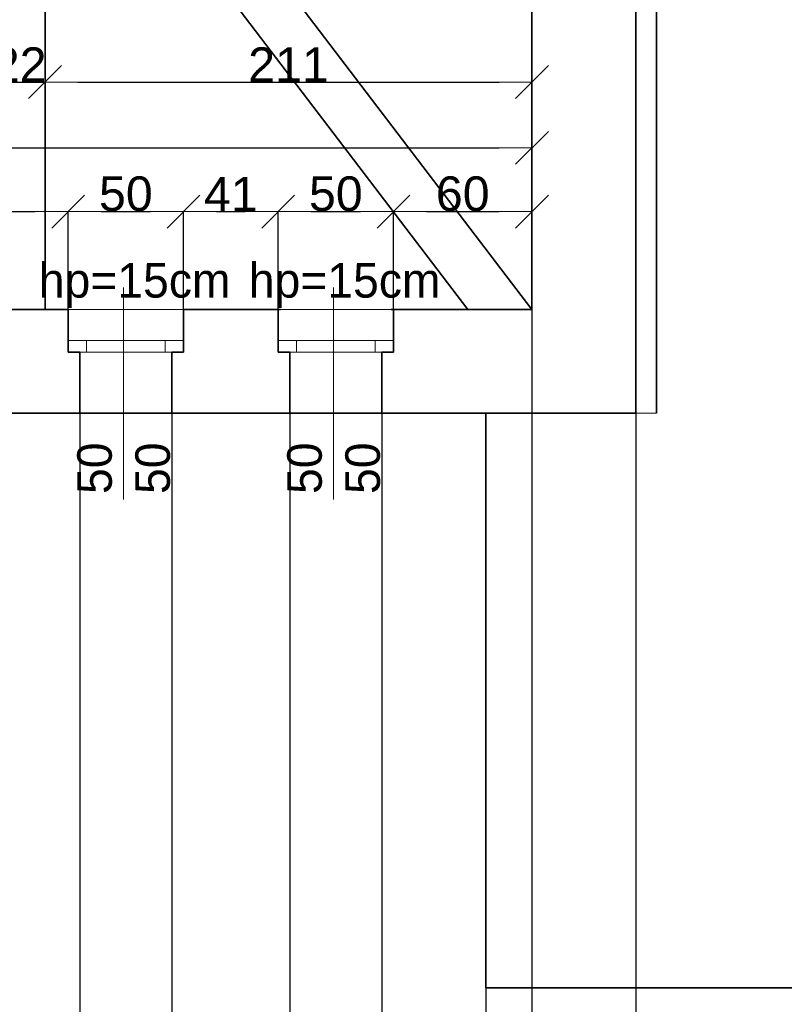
# Model space of a CAD drawing. Header units: metres. Extents: x 7506757 to 756746378, y 5735207 to 582114514.
# Tile 213 of 256: x 7547503 to 7550817, y 5924286 to 5928552. Entities that reach past the tile are written whole.
import ezdxf

# ---------------------------------------------------------------- set-up
doc = ezdxf.new("R2010")
doc.units = ezdxf.units.M
doc.header["$MEASUREMENT"] = 0
doc.header["$PDMODE"] = 2
doc.layers.get('0').update_dxf_attribs({"color": 250, "linetype": 'CONTINUOUS', "lineweight": 100, "plot": 0})
doc.layers.get('Defpoints').update_dxf_attribs({"linetype": 'CONTINUOUS'})
for name, color, linetype, lineweight in [('M_OCIANA1', 7, 'CONTINUOUS', 13), ('M_OCIANA6', 5, 'CONTINUOUS', 35), ('M_OPISY141', 7, 'CONTINUOUS', 0), ('m_umeblowanie1', 7, 'CONTINUOUS', 13), ('opis1', 7, 'CONTINUOUS', 13)]:
    doc.layers.add(name, color=color, linetype=linetype, lineweight=lineweight)
doc.layers.add('PWYMIAR', color=7, linetype='CONTINUOUS')
doc.styles.add('GENERATED_STYLE_1', font='arial.ttf')
doc.styles.add('GENERATED_STYLE_2', font='txt')
doc.dimstyles.new('GENERATED_STYLE__2', dxfattribs={"dimtxt": 150, "dimasz": 142.5, "dimexe": 0.18, "dimexo": 0, "dimgap": 0.09, "dimtad": 1, "dimtih": 1, "dimtoh": 1, "dimdec": 0, "dimlfac": 0.1, "dimzin": 0, "dimdsep": 46, "dimtxsty": 'GENERATED_STYLE_1', "dimblk": 'ARROWHEAD_6', "dimblk1": 'ARROWHEAD_6', "dimblk2": 'ARROWHEAD_6', "dimcen": 0.09, "dimclrd": 251, "dimclre": 251, "dimclrt": 7, "dimazin": 0, "dimtfac": 1, "dimtdec": 4, "dimtmove": 0, "dimatfit": 3, "dimfxl": 0, "dimtolj": 1, "dimtzin": 0, "dimarcsym": 0})
doc.dimstyles.new('GENERATED_STYLE__4', dxfattribs={"dimtxt": 150, "dimasz": 142.5, "dimexe": 0.18, "dimexo": 0, "dimgap": 0.09, "dimtad": 1, "dimtih": 1, "dimtoh": 1, "dimdec": 0, "dimlfac": 0.1, "dimzin": 0, "dimdsep": 46, "dimtxsty": 'GENERATED_STYLE_1', "dimblk": 'ARROWHEAD_6', "dimblk1": 'ARROWHEAD_6', "dimblk2": 'ARROWHEAD_6', "dimcen": 0.09, "dimclrd": 251, "dimclre": 251, "dimclrt": 7, "dimazin": 0, "dimtfac": 1, "dimtdec": 4, "dimtmove": 2, "dimatfit": 3, "dimfxl": 0, "dimtolj": 1, "dimtzin": 0, "dimarcsym": 0})

# ---------------------------------------------------------------- blocks, each defined once
blk = doc.blocks.new('ARROWHEAD_6')
at = {"color": 0, "linetype": 'Continuous', "lineweight": 0}
for p, q in [((-0.5, -0.5), (0.5, 0.5)), ((0, 0), (-1, 0))]:
    blk.add_line(p, q, dxfattribs=at)
blk = doc.blocks.new('*D4194')
at = {"layer": 'Defpoints', "color": 0, "linetype": 'Continuous', "transparency": 16777216}
for p in [(7549723.4, 5934286.8), (7544393.4, 5933436.8), (7549723.4, 5927996.4)]:
    blk.add_point(p, dxfattribs=at)
at = {"layer": 'PWYMIAR', "color": 251, "linetype": 'Continuous', "lineweight": -2, "transparency": 16777216}
for p, q in [((7549723.4, 5934286.8), (7549723.4, 5927996.2)), ((7544393.4, 5933436.8), (7544393.4, 5927996.2)), ((7544535.9, 5927996.4), (7549580.9, 5927996.4))]:
    blk.add_line(p, q, dxfattribs=at)
at = {"layer": 'PWYMIAR', "color": 251, "linetype": 'Continuous', "lineweight": -2, "transparency": 16777216, "xscale": 142.5, "yscale": 142.5, "zscale": 142.5, "rotation": 180}
blk.add_blockref('ARROWHEAD_6', (7544393.4, 5927996.4), dxfattribs=at)
at = {"layer": 'PWYMIAR', "color": 251, "linetype": 'Continuous', "lineweight": -2, "transparency": 16777216, "xscale": 142.5, "yscale": 142.5, "zscale": 142.5}
blk.add_blockref('ARROWHEAD_6', (7549723.4, 5927996.4), dxfattribs=at)
at = {"layer": 'PWYMIAR', "color": 7, "linetype": 'Continuous', "lineweight": 13, "transparency": 16777216, "insert": (7547058.4, 5928073.1), "char_height": 150, "attachment_point": 5, "style": 'GENERATED_STYLE_1'}
blk.add_mtext('\\A1;533', dxfattribs=at)
blk = doc.blocks.new('*D4213')
at = {"layer": 'Defpoints', "color": 0, "linetype": 'Continuous', "transparency": 16777216}
for p in [(7547713.4, 5927720.1), (7546333.4, 5927296.8), (7547713.4, 5927296.8)]:
    blk.add_point(p, dxfattribs=at)
at = {"layer": 'PWYMIAR', "color": 251, "linetype": 'Continuous', "lineweight": -2, "transparency": 16777216}
for p, q in [((7546333.4, 5927296.8), (7546333.4, 5927720.3)), ((7546475.9, 5927720.1), (7547570.9, 5927720.1)), ((7547713.4, 5927296.8), (7547713.4, 5927720.3))]:
    blk.add_line(p, q, dxfattribs=at)
at = {"layer": 'PWYMIAR', "color": 251, "linetype": 'Continuous', "lineweight": -2, "transparency": 16777216, "xscale": 142.5, "yscale": 142.5, "zscale": 142.5, "rotation": 180}
blk.add_blockref('ARROWHEAD_6', (7546333.4, 5927720.1), dxfattribs=at)
at = {"layer": 'PWYMIAR', "color": 251, "linetype": 'Continuous', "lineweight": -2, "transparency": 16777216, "xscale": 142.5, "yscale": 142.5, "zscale": 142.5}
blk.add_blockref('ARROWHEAD_6', (7547713.4, 5927720.1), dxfattribs=at)
at = {"layer": 'PWYMIAR', "color": 7, "linetype": 'Continuous', "lineweight": 13, "transparency": 16777216, "insert": (7547023.4, 5927796.9), "char_height": 150, "attachment_point": 5, "style": 'GENERATED_STYLE_1'}
blk.add_mtext('\\A1;138', dxfattribs=at)
blk = doc.blocks.new('*D4214')
at = {"layer": 'Defpoints', "color": 0, "linetype": 'Continuous', "transparency": 16777216}
for p in [(7548213.4, 5927720.1), (7547713.4, 5927296.8), (7548213.4, 5927296.8)]:
    blk.add_point(p, dxfattribs=at)
at = {"layer": 'PWYMIAR', "color": 251, "linetype": 'Continuous', "lineweight": -2, "transparency": 16777216}
for p, q in [((7547713.4, 5927296.8), (7547713.4, 5927720.3)), ((7547855.9, 5927720.1), (7548070.9, 5927720.1)), ((7548213.4, 5927296.8), (7548213.4, 5927720.3))]:
    blk.add_line(p, q, dxfattribs=at)
at = {"layer": 'PWYMIAR', "color": 251, "linetype": 'Continuous', "lineweight": -2, "transparency": 16777216, "xscale": 142.5, "yscale": 142.5, "zscale": 142.5, "rotation": 180}
blk.add_blockref('ARROWHEAD_6', (7547713.4, 5927720.1), dxfattribs=at)
at = {"layer": 'PWYMIAR', "color": 251, "linetype": 'Continuous', "lineweight": -2, "transparency": 16777216, "xscale": 142.5, "yscale": 142.5, "zscale": 142.5}
blk.add_blockref('ARROWHEAD_6', (7548213.4, 5927720.1), dxfattribs=at)
at = {"layer": 'PWYMIAR', "color": 7, "linetype": 'Continuous', "lineweight": 13, "transparency": 16777216, "insert": (7547963.4, 5927796.8), "char_height": 150, "attachment_point": 5, "style": 'GENERATED_STYLE_1'}
blk.add_mtext('\\A1;50', dxfattribs=at)
blk = doc.blocks.new('*D4215')
at = {"layer": 'Defpoints', "color": 0, "linetype": 'Continuous', "transparency": 16777216}
for p in [(7548623.4, 5927720.1), (7548213.4, 5927296.8), (7548623.4, 5927111.8)]:
    blk.add_point(p, dxfattribs=at)
at = {"layer": 'PWYMIAR', "color": 251, "linetype": 'Continuous', "lineweight": -2, "transparency": 16777216}
for p, q in [((7548213.4, 5927296.8), (7548213.4, 5927720.3)), ((7548355.9, 5927720.1), (7548480.9, 5927720.1)), ((7548623.4, 5927111.8), (7548623.4, 5927720.3))]:
    blk.add_line(p, q, dxfattribs=at)
at = {"layer": 'PWYMIAR', "color": 251, "linetype": 'Continuous', "lineweight": -2, "transparency": 16777216, "xscale": 142.5, "yscale": 142.5, "zscale": 142.5, "rotation": 180}
blk.add_blockref('ARROWHEAD_6', (7548213.4, 5927720.1), dxfattribs=at)
at = {"layer": 'PWYMIAR', "color": 251, "linetype": 'Continuous', "lineweight": -2, "transparency": 16777216, "xscale": 142.5, "yscale": 142.5, "zscale": 142.5}
blk.add_blockref('ARROWHEAD_6', (7548623.4, 5927720.1), dxfattribs=at)
at = {"layer": 'PWYMIAR', "color": 7, "linetype": 'Continuous', "lineweight": 13, "transparency": 16777216, "insert": (7548418.4, 5927795.5), "char_height": 150, "attachment_point": 5, "style": 'GENERATED_STYLE_1'}
blk.add_mtext('\\A1;41', dxfattribs=at)
blk = doc.blocks.new('*D4216')
at = {"layer": 'Defpoints', "color": 0, "linetype": 'Continuous', "transparency": 16777216}
for p in [(7549123.4, 5927720.1), (7548623.4, 5927111.8), (7549123.4, 5927111.8)]:
    blk.add_point(p, dxfattribs=at)
at = {"layer": 'PWYMIAR', "color": 251, "linetype": 'Continuous', "lineweight": -2, "transparency": 16777216}
for p, q in [((7548623.4, 5927111.8), (7548623.4, 5927720.3)), ((7548765.9, 5927720.1), (7548980.9, 5927720.1)), ((7549123.4, 5927111.8), (7549123.4, 5927720.3))]:
    blk.add_line(p, q, dxfattribs=at)
at = {"layer": 'PWYMIAR', "color": 251, "linetype": 'Continuous', "lineweight": -2, "transparency": 16777216, "xscale": 142.5, "yscale": 142.5, "zscale": 142.5, "rotation": 180}
blk.add_blockref('ARROWHEAD_6', (7548623.4, 5927720.1), dxfattribs=at)
at = {"layer": 'PWYMIAR', "color": 251, "linetype": 'Continuous', "lineweight": -2, "transparency": 16777216, "xscale": 142.5, "yscale": 142.5, "zscale": 142.5}
blk.add_blockref('ARROWHEAD_6', (7549123.4, 5927720.1), dxfattribs=at)
at = {"layer": 'PWYMIAR', "color": 7, "linetype": 'Continuous', "lineweight": 13, "transparency": 16777216, "insert": (7548873.4, 5927796.8), "char_height": 150, "attachment_point": 5, "style": 'GENERATED_STYLE_1'}
blk.add_mtext('\\A1;50', dxfattribs=at)
blk = doc.blocks.new('*D4217')
at = {"layer": 'Defpoints', "color": 0, "linetype": 'Continuous', "transparency": 16777216}
for p in [(7549723.4, 5927720.1), (7549723.4, 5927296.8), (7549123.4, 5927111.8)]:
    blk.add_point(p, dxfattribs=at)
at = {"layer": 'PWYMIAR', "color": 251, "linetype": 'Continuous', "lineweight": -2, "transparency": 16777216}
for p, q in [((7549123.4, 5927111.8), (7549123.4, 5927720.3)), ((7549265.9, 5927720.1), (7549580.9, 5927720.1)), ((7549723.4, 5927296.8), (7549723.4, 5927720.3))]:
    blk.add_line(p, q, dxfattribs=at)
at = {"layer": 'PWYMIAR', "color": 251, "linetype": 'Continuous', "lineweight": -2, "transparency": 16777216, "xscale": 142.5, "yscale": 142.5, "zscale": 142.5, "rotation": 180}
blk.add_blockref('ARROWHEAD_6', (7549123.4, 5927720.1), dxfattribs=at)
at = {"layer": 'PWYMIAR', "color": 251, "linetype": 'Continuous', "lineweight": -2, "transparency": 16777216, "xscale": 142.5, "yscale": 142.5, "zscale": 142.5}
blk.add_blockref('ARROWHEAD_6', (7549723.4, 5927720.1), dxfattribs=at)
at = {"layer": 'PWYMIAR', "color": 7, "linetype": 'Continuous', "lineweight": 13, "transparency": 16777216, "insert": (7549423.4, 5927796.8), "char_height": 150, "attachment_point": 5, "style": 'GENERATED_STYLE_1'}
blk.add_mtext('\\A1;60', dxfattribs=at)
blk = doc.blocks.new('*D4237')
at = {"layer": 'Defpoints', "color": 0, "linetype": 'Continuous', "transparency": 16777216}
for p in [(7547613.4, 5928281.5), (7547393.4, 5927292.9), (7547613.4, 5927296.1)]:
    blk.add_point(p, dxfattribs=at)
at = {"layer": 'PWYMIAR', "color": 251, "linetype": 'Continuous', "lineweight": -2, "transparency": 16777216}
for p, q in [((7547250.9, 5928281.5), (7547108.4, 5928281.5)), ((7547393.4, 5927292.9), (7547393.4, 5928281.7)), ((7547393.4, 5928281.5), (7547613.4, 5928281.5)), ((7547613.4, 5927296.1), (7547613.4, 5928281.7)), ((7547755.9, 5928281.5), (7547898.4, 5928281.5))]:
    blk.add_line(p, q, dxfattribs=at)
at = {"layer": 'PWYMIAR', "color": 251, "linetype": 'Continuous', "lineweight": -2, "transparency": 16777216, "xscale": 142.5, "yscale": 142.5, "zscale": 142.5}
blk.add_blockref('ARROWHEAD_6', (7547393.4, 5928281.5), dxfattribs=at)
at = {"layer": 'PWYMIAR', "color": 251, "linetype": 'Continuous', "lineweight": -2, "transparency": 16777216, "xscale": 142.5, "yscale": 142.5, "zscale": 142.5, "rotation": 180}
blk.add_blockref('ARROWHEAD_6', (7547613.4, 5928281.5), dxfattribs=at)
at = {"layer": 'PWYMIAR', "color": 7, "linetype": 'Continuous', "lineweight": 13, "transparency": 16777216, "insert": (7547503.4, 5928356.9), "char_height": 150, "attachment_point": 5, "style": 'GENERATED_STYLE_1'}
blk.add_mtext('\\A1;22', dxfattribs=at)
blk = doc.blocks.new('*D4238')
at = {"layer": 'Defpoints', "color": 0, "linetype": 'Continuous', "transparency": 16777216}
for p in [(7549723.4, 5928281.5), (7547613.4, 5927296.1), (7549723.4, 5927295.7)]:
    blk.add_point(p, dxfattribs=at)
at = {"layer": 'PWYMIAR', "color": 251, "linetype": 'Continuous', "lineweight": -2, "transparency": 16777216}
for p, q in [((7547613.4, 5927296.1), (7547613.4, 5928281.7)), ((7547755.9, 5928281.5), (7549580.9, 5928281.5)), ((7549723.4, 5927295.7), (7549723.4, 5928281.7))]:
    blk.add_line(p, q, dxfattribs=at)
at = {"layer": 'PWYMIAR', "color": 251, "linetype": 'Continuous', "lineweight": -2, "transparency": 16777216, "xscale": 142.5, "yscale": 142.5, "zscale": 142.5, "rotation": 180}
blk.add_blockref('ARROWHEAD_6', (7547613.4, 5928281.5), dxfattribs=at)
at = {"layer": 'PWYMIAR', "color": 251, "linetype": 'Continuous', "lineweight": -2, "transparency": 16777216, "xscale": 142.5, "yscale": 142.5, "zscale": 142.5}
blk.add_blockref('ARROWHEAD_6', (7549723.4, 5928281.5), dxfattribs=at)
at = {"layer": 'PWYMIAR', "color": 7, "linetype": 'Continuous', "lineweight": 13, "transparency": 16777216, "insert": (7548668.4, 5928356.9), "char_height": 150, "attachment_point": 5, "style": 'GENERATED_STYLE_1'}
blk.add_mtext('\\A1;211', dxfattribs=at)
blk = doc.blocks.new('*D4267')
at = {"layer": 'Defpoints', "color": 0, "linetype": 'Continuous', "transparency": 16777216}
for p in [(7546283.4, 5926846.8), (7547763.4, 5926846.8), (7547763.4, 5922285.5)]:
    blk.add_point(p, dxfattribs=at)
at = {"layer": 'PWYMIAR', "color": 251, "linetype": 'Continuous', "lineweight": -2, "transparency": 16777216}
for p, q in [((7546283.4, 5926846.8), (7546283.4, 5922285.3)), ((7547763.4, 5926846.8), (7547763.4, 5922285.3)), ((7546425.9, 5922285.5), (7547620.9, 5922285.5))]:
    blk.add_line(p, q, dxfattribs=at)
at = {"layer": 'PWYMIAR', "color": 251, "linetype": 'Continuous', "lineweight": -2, "transparency": 16777216, "xscale": 142.5, "yscale": 142.5, "zscale": 142.5, "rotation": 180}
blk.add_blockref('ARROWHEAD_6', (7546283.4, 5922285.5), dxfattribs=at)
at = {"layer": 'PWYMIAR', "color": 251, "linetype": 'Continuous', "lineweight": -2, "transparency": 16777216, "xscale": 142.5, "yscale": 142.5, "zscale": 142.5}
blk.add_blockref('ARROWHEAD_6', (7547763.4, 5922285.5), dxfattribs=at)
at = {"layer": 'PWYMIAR', "color": 7, "linetype": 'Continuous', "lineweight": 13, "transparency": 16777216, "insert": (7547023.4, 5922362.1), "char_height": 150, "attachment_point": 5, "style": 'GENERATED_STYLE_1'}
blk.add_mtext('\\A1;148', dxfattribs=at)
blk = doc.blocks.new('*D4268')
at = {"layer": 'Defpoints', "color": 0, "linetype": 'Continuous', "transparency": 16777216}
for p in [(7547763.4, 5926846.8), (7548163.4, 5926846.8), (7548163.4, 5922285.5)]:
    blk.add_point(p, dxfattribs=at)
at = {"layer": 'PWYMIAR', "color": 251, "linetype": 'Continuous', "lineweight": -2, "transparency": 16777216}
for p, q in [((7547763.4, 5926846.8), (7547763.4, 5922285.3)), ((7548163.4, 5926846.8), (7548163.4, 5922285.3)), ((7547905.9, 5922285.5), (7548020.9, 5922285.5))]:
    blk.add_line(p, q, dxfattribs=at)
at = {"layer": 'PWYMIAR', "color": 251, "linetype": 'Continuous', "lineweight": -2, "transparency": 16777216, "xscale": 142.5, "yscale": 142.5, "zscale": 142.5, "rotation": 180}
blk.add_blockref('ARROWHEAD_6', (7547763.4, 5922285.5), dxfattribs=at)
at = {"layer": 'PWYMIAR', "color": 251, "linetype": 'Continuous', "lineweight": -2, "transparency": 16777216, "xscale": 142.5, "yscale": 142.5, "zscale": 142.5}
blk.add_blockref('ARROWHEAD_6', (7548163.4, 5922285.5), dxfattribs=at)
at = {"layer": 'PWYMIAR', "color": 7, "linetype": 'Continuous', "lineweight": 13, "transparency": 16777216, "insert": (7547963.4, 5922362.1), "char_height": 150, "attachment_point": 5, "style": 'GENERATED_STYLE_1'}
blk.add_mtext('\\A1;40', dxfattribs=at)
blk = doc.blocks.new('*D4269')
at = {"layer": 'Defpoints', "color": 0, "linetype": 'Continuous', "transparency": 16777216}
for p in [(7548163.4, 5926846.8), (7548673.4, 5926846.8), (7548673.4, 5922285.5)]:
    blk.add_point(p, dxfattribs=at)
at = {"layer": 'PWYMIAR', "color": 251, "linetype": 'Continuous', "lineweight": -2, "transparency": 16777216}
for p, q in [((7548163.4, 5926846.8), (7548163.4, 5922285.3)), ((7548673.4, 5926846.8), (7548673.4, 5922285.3)), ((7548305.9, 5922285.5), (7548530.9, 5922285.5))]:
    blk.add_line(p, q, dxfattribs=at)
at = {"layer": 'PWYMIAR', "color": 251, "linetype": 'Continuous', "lineweight": -2, "transparency": 16777216, "xscale": 142.5, "yscale": 142.5, "zscale": 142.5, "rotation": 180}
blk.add_blockref('ARROWHEAD_6', (7548163.4, 5922285.5), dxfattribs=at)
at = {"layer": 'PWYMIAR', "color": 251, "linetype": 'Continuous', "lineweight": -2, "transparency": 16777216, "xscale": 142.5, "yscale": 142.5, "zscale": 142.5}
blk.add_blockref('ARROWHEAD_6', (7548673.4, 5922285.5), dxfattribs=at)
at = {"layer": 'PWYMIAR', "color": 7, "linetype": 'Continuous', "lineweight": 13, "transparency": 16777216, "insert": (7548418.4, 5922362.1), "char_height": 150, "attachment_point": 5, "style": 'GENERATED_STYLE_1'}
blk.add_mtext('\\A1;51', dxfattribs=at)
blk = doc.blocks.new('*D4270')
at = {"layer": 'Defpoints', "color": 0, "linetype": 'Continuous', "transparency": 16777216}
for p in [(7548673.4, 5926846.8), (7549073.4, 5926846.8), (7549073.4, 5922285.5)]:
    blk.add_point(p, dxfattribs=at)
at = {"layer": 'PWYMIAR', "color": 251, "linetype": 'Continuous', "lineweight": -2, "transparency": 16777216}
for p, q in [((7548673.4, 5926846.8), (7548673.4, 5922285.3)), ((7549073.4, 5926846.8), (7549073.4, 5922285.3)), ((7548815.9, 5922285.5), (7548930.9, 5922285.5))]:
    blk.add_line(p, q, dxfattribs=at)
at = {"layer": 'PWYMIAR', "color": 251, "linetype": 'Continuous', "lineweight": -2, "transparency": 16777216, "xscale": 142.5, "yscale": 142.5, "zscale": 142.5, "rotation": 180}
blk.add_blockref('ARROWHEAD_6', (7548673.4, 5922285.5), dxfattribs=at)
at = {"layer": 'PWYMIAR', "color": 251, "linetype": 'Continuous', "lineweight": -2, "transparency": 16777216, "xscale": 142.5, "yscale": 142.5, "zscale": 142.5}
blk.add_blockref('ARROWHEAD_6', (7549073.4, 5922285.5), dxfattribs=at)
at = {"layer": 'PWYMIAR', "color": 7, "linetype": 'Continuous', "lineweight": 13, "transparency": 16777216, "insert": (7548873.4, 5922362.1), "char_height": 150, "attachment_point": 5, "style": 'GENERATED_STYLE_1'}
blk.add_mtext('\\A1;40', dxfattribs=at)
blk = doc.blocks.new('*D4271')
at = {"layer": 'Defpoints', "color": 0, "linetype": 'Continuous', "transparency": 16777216}
for p in [(7549073.4, 5926846.8), (7550173.4, 5926846.8), (7550173.4, 5922285.5)]:
    blk.add_point(p, dxfattribs=at)
at = {"layer": 'PWYMIAR', "color": 251, "linetype": 'Continuous', "lineweight": -2, "transparency": 16777216}
for p, q in [((7549073.4, 5926846.8), (7549073.4, 5922285.3)), ((7550173.4, 5926846.8), (7550173.4, 5922285.3)), ((7549215.9, 5922285.5), (7550030.9, 5922285.5))]:
    blk.add_line(p, q, dxfattribs=at)
at = {"layer": 'PWYMIAR', "color": 251, "linetype": 'Continuous', "lineweight": -2, "transparency": 16777216, "xscale": 142.5, "yscale": 142.5, "zscale": 142.5, "rotation": 180}
blk.add_blockref('ARROWHEAD_6', (7549073.4, 5922285.5), dxfattribs=at)
at = {"layer": 'PWYMIAR', "color": 251, "linetype": 'Continuous', "lineweight": -2, "transparency": 16777216, "xscale": 142.5, "yscale": 142.5, "zscale": 142.5}
blk.add_blockref('ARROWHEAD_6', (7550173.4, 5922285.5), dxfattribs=at)
at = {"layer": 'PWYMIAR', "color": 7, "linetype": 'Continuous', "lineweight": 13, "transparency": 16777216, "insert": (7549623.4, 5922362.1), "char_height": 150, "attachment_point": 5, "style": 'GENERATED_STYLE_1'}
blk.add_mtext('\\A1;110', dxfattribs=at)
blk = doc.blocks.new('*D4272')
at = {"layer": 'Defpoints', "color": 0, "linetype": 'Continuous', "transparency": 16777216}
for p in [(7550173.4, 5926846.8), (7558253.4, 5924356.8), (7558253.4, 5922285.5)]:
    blk.add_point(p, dxfattribs=at)
at = {"layer": 'PWYMIAR', "color": 251, "linetype": 'Continuous', "lineweight": -2, "transparency": 16777216}
for p, q in [((7550173.4, 5926846.8), (7550173.4, 5922285.3)), ((7558253.4, 5924356.8), (7558253.4, 5922285.3)), ((7550315.9, 5922285.5), (7558110.9, 5922285.5))]:
    blk.add_line(p, q, dxfattribs=at)
at = {"layer": 'PWYMIAR', "color": 251, "linetype": 'Continuous', "lineweight": -2, "transparency": 16777216, "xscale": 142.5, "yscale": 142.5, "zscale": 142.5, "rotation": 180}
blk.add_blockref('ARROWHEAD_6', (7550173.4, 5922285.5), dxfattribs=at)
at = {"layer": 'PWYMIAR', "color": 251, "linetype": 'Continuous', "lineweight": -2, "transparency": 16777216, "xscale": 142.5, "yscale": 142.5, "zscale": 142.5}
blk.add_blockref('ARROWHEAD_6', (7558253.4, 5922285.5), dxfattribs=at)
at = {"layer": 'PWYMIAR', "color": 7, "linetype": 'Continuous', "lineweight": 13, "transparency": 16777216, "insert": (7554213.4, 5922362.1), "char_height": 150, "attachment_point": 5, "style": 'GENERATED_STYLE_1'}
blk.add_mtext('\\A1;808', dxfattribs=at)
blk = doc.blocks.new('*D4279')
at = {"layer": 'Defpoints', "color": 0, "linetype": 'Continuous', "transparency": 16777216}
for p in [(7544393.4, 5927295.7), (7549723.4, 5927295.7), (7549723.4, 5921896.3)]:
    blk.add_point(p, dxfattribs=at)
at = {"layer": 'PWYMIAR', "color": 251, "linetype": 'Continuous', "lineweight": -2, "transparency": 16777216}
for p, q in [((7544393.4, 5927295.7), (7544393.4, 5921896.1)), ((7549723.4, 5927295.7), (7549723.4, 5921896.1)), ((7544535.9, 5921896.3), (7549580.9, 5921896.3))]:
    blk.add_line(p, q, dxfattribs=at)
at = {"layer": 'PWYMIAR', "color": 251, "linetype": 'Continuous', "lineweight": -2, "transparency": 16777216, "xscale": 142.5, "yscale": 142.5, "zscale": 142.5, "rotation": 180}
blk.add_blockref('ARROWHEAD_6', (7544393.4, 5921896.3), dxfattribs=at)
at = {"layer": 'PWYMIAR', "color": 251, "linetype": 'Continuous', "lineweight": -2, "transparency": 16777216, "xscale": 142.5, "yscale": 142.5, "zscale": 142.5}
blk.add_blockref('ARROWHEAD_6', (7549723.4, 5921896.3), dxfattribs=at)
at = {"layer": 'PWYMIAR', "color": 7, "linetype": 'Continuous', "lineweight": 13, "transparency": 16777216, "insert": (7547058.4, 5921973), "char_height": 150, "attachment_point": 5, "style": 'GENERATED_STYLE_1'}
blk.add_mtext('\\A1;533', dxfattribs=at)
blk = doc.blocks.new('*D4280')
at = {"layer": 'Defpoints', "color": 0, "linetype": 'Continuous', "transparency": 16777216}
for p in [(7549723.4, 5927295.7), (7550173.4, 5926846.8), (7550173.4, 5921896.3)]:
    blk.add_point(p, dxfattribs=at)
at = {"layer": 'PWYMIAR', "color": 251, "linetype": 'Continuous', "lineweight": -2, "transparency": 16777216}
for p, q in [((7549723.4, 5927295.7), (7549723.4, 5921896.1)), ((7550173.4, 5926846.8), (7550173.4, 5921896.1)), ((7549865.9, 5921896.3), (7550030.9, 5921896.3))]:
    blk.add_line(p, q, dxfattribs=at)
at = {"layer": 'PWYMIAR', "color": 251, "linetype": 'Continuous', "lineweight": -2, "transparency": 16777216, "xscale": 142.5, "yscale": 142.5, "zscale": 142.5, "rotation": 180}
blk.add_blockref('ARROWHEAD_6', (7549723.4, 5921896.3), dxfattribs=at)
at = {"layer": 'PWYMIAR', "color": 251, "linetype": 'Continuous', "lineweight": -2, "transparency": 16777216, "xscale": 142.5, "yscale": 142.5, "zscale": 142.5}
blk.add_blockref('ARROWHEAD_6', (7550173.4, 5921896.3), dxfattribs=at)
at = {"layer": 'PWYMIAR', "color": 7, "linetype": 'Continuous', "lineweight": 13, "transparency": 16777216, "insert": (7549948.4, 5921972.7), "char_height": 150, "attachment_point": 5, "style": 'GENERATED_STYLE_1'}
blk.add_mtext('\\A1;45', dxfattribs=at)
blk = doc.blocks.new('*D4281')
at = {"layer": 'Defpoints', "color": 0, "linetype": 'Continuous', "transparency": 16777216}
for p in [(7550173.4, 5926846.8), (7558253.4, 5924356.8), (7558253.4, 5921896.3)]:
    blk.add_point(p, dxfattribs=at)
at = {"layer": 'PWYMIAR', "color": 251, "linetype": 'Continuous', "lineweight": -2, "transparency": 16777216}
for p, q in [((7550173.4, 5926846.8), (7550173.4, 5921896.1)), ((7558253.4, 5924356.8), (7558253.4, 5921896.1)), ((7550315.9, 5921896.3), (7558110.9, 5921896.3))]:
    blk.add_line(p, q, dxfattribs=at)
at = {"layer": 'PWYMIAR', "color": 251, "linetype": 'Continuous', "lineweight": -2, "transparency": 16777216, "xscale": 142.5, "yscale": 142.5, "zscale": 142.5, "rotation": 180}
blk.add_blockref('ARROWHEAD_6', (7550173.4, 5921896.3), dxfattribs=at)
at = {"layer": 'PWYMIAR', "color": 251, "linetype": 'Continuous', "lineweight": -2, "transparency": 16777216, "xscale": 142.5, "yscale": 142.5, "zscale": 142.5}
blk.add_blockref('ARROWHEAD_6', (7558253.4, 5921896.3), dxfattribs=at)
at = {"layer": 'PWYMIAR', "color": 7, "linetype": 'Continuous', "lineweight": 13, "transparency": 16777216, "insert": (7554213.4, 5921973), "char_height": 150, "attachment_point": 5, "style": 'GENERATED_STYLE_1'}
blk.add_mtext('\\A1;808', dxfattribs=at)
blk = doc.blocks.new('*D4283')
at = {"layer": 'Defpoints', "color": 0, "linetype": 'Continuous', "transparency": 16777216}
for p in [(7549523.4, 5926846.8), (7535333.4, 5924316.8), (7549523.4, 5921507.1)]:
    blk.add_point(p, dxfattribs=at)
at = {"layer": 'PWYMIAR', "color": 251, "linetype": 'Continuous', "lineweight": -2, "transparency": 16777216}
for p, q in [((7549523.4, 5926846.8), (7549523.4, 5921506.9)), ((7535333.4, 5924316.8), (7535333.4, 5921506.9)), ((7535475.9, 5921507.1), (7549380.9, 5921507.1))]:
    blk.add_line(p, q, dxfattribs=at)
at = {"layer": 'PWYMIAR', "color": 251, "linetype": 'Continuous', "lineweight": -2, "transparency": 16777216, "xscale": 142.5, "yscale": 142.5, "zscale": 142.5, "rotation": 180}
blk.add_blockref('ARROWHEAD_6', (7535333.4, 5921507.1), dxfattribs=at)
at = {"layer": 'PWYMIAR', "color": 251, "linetype": 'Continuous', "lineweight": -2, "transparency": 16777216, "xscale": 142.5, "yscale": 142.5, "zscale": 142.5}
blk.add_blockref('ARROWHEAD_6', (7549523.4, 5921507.1), dxfattribs=at)
at = {"layer": 'PWYMIAR', "color": 7, "linetype": 'Continuous', "lineweight": 13, "transparency": 16777216, "insert": (7542428.4, 5921583.8), "char_height": 150, "attachment_point": 5, "style": 'GENERATED_STYLE_1'}
blk.add_mtext('\\A1;1419', dxfattribs=at)
blk = doc.blocks.new('*D4284')
at = {"layer": 'Defpoints', "color": 0, "linetype": 'Continuous', "transparency": 16777216}
for p in [(7549523.4, 5926846.8), (7558253.4, 5924356.8), (7558253.4, 5921507.1)]:
    blk.add_point(p, dxfattribs=at)
at = {"layer": 'PWYMIAR', "color": 251, "linetype": 'Continuous', "lineweight": -2, "transparency": 16777216}
for p, q in [((7549523.4, 5926846.8), (7549523.4, 5921506.9)), ((7558253.4, 5924356.8), (7558253.4, 5921506.9)), ((7549665.9, 5921507.1), (7558110.9, 5921507.1))]:
    blk.add_line(p, q, dxfattribs=at)
at = {"layer": 'PWYMIAR', "color": 251, "linetype": 'Continuous', "lineweight": -2, "transparency": 16777216, "xscale": 142.5, "yscale": 142.5, "zscale": 142.5, "rotation": 180}
blk.add_blockref('ARROWHEAD_6', (7549523.4, 5921507.1), dxfattribs=at)
at = {"layer": 'PWYMIAR', "color": 251, "linetype": 'Continuous', "lineweight": -2, "transparency": 16777216, "xscale": 142.5, "yscale": 142.5, "zscale": 142.5}
blk.add_blockref('ARROWHEAD_6', (7558253.4, 5921507.1), dxfattribs=at)
at = {"layer": 'PWYMIAR', "color": 7, "linetype": 'Continuous', "lineweight": 13, "transparency": 16777216, "insert": (7553888.4, 5921583.9), "char_height": 150, "attachment_point": 5, "style": 'GENERATED_STYLE_1'}
blk.add_mtext('\\A1;873', dxfattribs=at)

msp = doc.modelspace()

# ---------------------------------------------------------------- linework, layer by layer
at = {"layer": 'M_OCIANA1', "linetype": 'Continuous'}
msp.add_line((7534733.4, 5926846.8), (7550263.4, 5926846.8), dxfattribs=at)
at = {"layer": 'M_OCIANA6'}
for p, q in [((7550263.4, 5926846.8), (7550263.4, 5942726.8)), ((7544111.1, 5934657.1), (7549723.4, 5927295.7)), ((7544393.4, 5933924), (7549445.9, 5927296.8)), ((7547613.4, 5929679.1), (7547613.4, 5927296.1)), ((7549523.4, 5924356.8), (7549523.4, 5926846.8)), ((7558253.4, 5924356.8), (7549523.4, 5924356.8))]:
    msp.add_line(p, q, dxfattribs=at)
at = {"layer": 'M_OCIANA6', "linetype": 'Continuous'}
for p, q in [((7550173.4, 5926846.8), (7550173.4, 5934736.8)), ((7549723.4, 5927296.8), (7549723.4, 5934286.8)), ((7546333.4, 5927296.8), (7547713.4, 5927296.8)), ((7547713.4, 5927111.8), (7547713.4, 5927296.8)), ((7548213.4, 5927296.8), (7548633.4, 5927296.8)), ((7548213.4, 5927111.8), (7548213.4, 5927296.8)), ((7548623.4, 5927111.8), (7548623.4, 5927296.8)), ((7549113.4, 5927296.8), (7549723.4, 5927296.8)), ((7549123.4, 5927111.8), (7549123.4, 5927296.8)), ((7547713.4, 5927111.8), (7547763.4, 5927111.8)), ((7547763.4, 5927111.8), (7547763.4, 5926846.8)), ((7548213.4, 5927111.8), (7548163.4, 5927111.8)), ((7548163.4, 5927111.8), (7548163.4, 5926846.8)), ((7548623.4, 5927111.8), (7548673.4, 5927111.8)), ((7548673.4, 5927111.8), (7548673.4, 5926846.8)), ((7549123.4, 5927111.8), (7549073.4, 5927111.8)), ((7549073.4, 5927111.8), (7549073.4, 5926846.8)), ((7535333.4, 5926846.8), (7549523.4, 5926846.8)), ((7546283.4, 5926846.8), (7547763.4, 5926846.8)), ((7548163.4, 5926846.8), (7548673.4, 5926846.8)), ((7549073.4, 5926846.8), (7550173.4, 5926846.8)), ((7549523.4, 5926846.8), (7549523.4, 5924356.8)), ((7549523.4, 5924356.8), (7558253.4, 5924356.8))]:
    msp.add_line(p, q, dxfattribs=at)
at = {"layer": 'M_OPISY141', "linetype": 'Continuous'}
for p, q in [((7547953.4, 5926473.6), (7547953.4, 5927391.9)), ((7548863.4, 5926473.6), (7548863.4, 5927391.9))]:
    msp.add_line(p, q, dxfattribs=at)
at = {"layer": 'm_umeblowanie1', "linetype": 'Continuous'}
for p, q in [((7547713.4, 5927296.8), (7548213.4, 5927296.8)), ((7548613.4, 5927296.8), (7549113.4, 5927296.8)), ((7547713.4, 5927161.8), (7548213.4, 5927161.8)), ((7547793.4, 5927111.8), (7547793.4, 5927161.8)), ((7548133.4, 5927111.8), (7548133.4, 5927161.8)), ((7548623.4, 5927161.8), (7549123.4, 5927161.8)), ((7548703.4, 5927111.8), (7548703.4, 5927161.8)), ((7549043.4, 5927111.8), (7549043.4, 5927161.8)), ((7547763.4, 5927111.8), (7548163.4, 5927111.8)), ((7548673.4, 5927111.8), (7549073.4, 5927111.8)), ((7547763.4, 5926846.8), (7548163.4, 5926846.8)), ((7548673.4, 5926846.8), (7549073.4, 5926846.8))]:
    msp.add_line(p, q, dxfattribs=at)

# ---------------------------------------------------------------- texts
at = {"layer": 'opis1', "linetype": 'Continuous', "char_height": 150, "attachment_point": 3, "style": 'GENERATED_STYLE_2'}
for insert in [(7548417, 5927497.6), (7549327, 5927497.6)]:
    msp.add_mtext('{hp=15cm}', dxfattribs=dict(at, insert=insert))
at = {"layer": 'opis1', "linetype": 'Continuous', "char_height": 150, "width": 349.992, "attachment_point": 1, "rotation": 90, "line_spacing_factor": 1.007581, "style": 'GENERATED_STYLE_2'}
for insert in [(7547752.6, 5926496.8), (7548662.6, 5926496.8)]:
    msp.add_mtext('{50\\P50}', dxfattribs=dict(at, insert=insert))

# ---------------------------------------------------------------- dimensions: what is measured, and where the dimension line sits
at = {"layer": 'PWYMIAR', "color": 251, "linetype": 'Continuous', "lineweight": 13}
for base, p1, p2, dimstyle, picture, middle in [((7549723.4, 5927996.4), (7544393.4, 5933436.8), (7549723.4, 5934286.8), 'GENERATED_STYLE__2', '*D4194', (7547058.4, 5928073.1)), ((7547613.4, 5928281.5), (7547393.4, 5927292.9), (7547613.4, 5927296.1), 'GENERATED_STYLE__4', '*D4237', (7547503.4, 5928356.9)), ((7549723.4, 5928281.5), (7547613.4, 5927296.1), (7549723.4, 5927295.7), 'GENERATED_STYLE__2', '*D4238', (7548668.4, 5928356.9)), ((7547713.4, 5927720.1), (7546333.4, 5927296.8), (7547713.4, 5927296.8), 'GENERATED_STYLE__2', '*D4213', (7547023.4, 5927796.9)), ((7548213.4, 5927720.1), (7547713.4, 5927296.8), (7548213.4, 5927296.8), 'GENERATED_STYLE__2', '*D4214', (7547963.4, 5927796.8)), ((7549123.4, 5927720.1), (7548623.4, 5927111.8), (7549123.4, 5927111.8), 'GENERATED_STYLE__2', '*D4216', (7548873.4, 5927796.8)), ((7549723.4, 5927720.1), (7549123.4, 5927111.8), (7549723.4, 5927296.8), 'GENERATED_STYLE__2', '*D4217', (7549423.4, 5927796.8)), ((7548623.4, 5927720.1), (7548213.4, 5927296.8), (7548623.4, 5927111.8), 'GENERATED_STYLE__2', '*D4215', (7548418.4, 5927795.5)), ((7549723.4, 5921896.3), (7544393.4, 5927295.7), (7549723.4, 5927295.7), 'GENERATED_STYLE__2', '*D4279', (7547058.4, 5921973)), ((7550173.4, 5921896.3), (7549723.4, 5927295.7), (7550173.4, 5926846.8), 'GENERATED_STYLE__2', '*D4280', (7549948.4, 5921972.7)), ((7549523.4, 5921507.1), (7535333.4, 5924316.8), (7549523.4, 5926846.8), 'GENERATED_STYLE__2', '*D4283', (7542428.4, 5921583.8)), ((7547763.4, 5922285.5), (7546283.4, 5926846.8), (7547763.4, 5926846.8), 'GENERATED_STYLE__2', '*D4267', (7547023.4, 5922362.1)), ((7548163.4, 5922285.5), (7547763.4, 5926846.8), (7548163.4, 5926846.8), 'GENERATED_STYLE__2', '*D4268', (7547963.4, 5922362.1)), ((7548673.4, 5922285.5), (7548163.4, 5926846.8), (7548673.4, 5926846.8), 'GENERATED_STYLE__2', '*D4269', (7548418.4, 5922362.1)), ((7549073.4, 5922285.5), (7548673.4, 5926846.8), (7549073.4, 5926846.8), 'GENERATED_STYLE__2', '*D4270', (7548873.4, 5922362.1)), ((7550173.4, 5922285.5), (7549073.4, 5926846.8), (7550173.4, 5926846.8), 'GENERATED_STYLE__2', '*D4271', (7549623.4, 5922362.1)), ((7558253.4, 5921507.1), (7549523.4, 5926846.8), (7558253.4, 5924356.8), 'GENERATED_STYLE__2', '*D4284', (7553888.4, 5921583.9)), ((7558253.4, 5922285.5), (7550173.4, 5926846.8), (7558253.4, 5924356.8), 'GENERATED_STYLE__2', '*D4272', (7554213.4, 5922362.1)), ((7558253.4, 5921896.3), (7550173.4, 5926846.8), (7558253.4, 5924356.8), 'GENERATED_STYLE__2', '*D4281', (7554213.4, 5921973))]:
    dim = msp.add_linear_dim(base=base, p1=p1, p2=p2, dimstyle=dimstyle, dxfattribs=at)
    dim.commit()
    dim.dimension.update_dxf_attribs({"geometry": picture, "text_midpoint": middle})

doc.saveas('drawing.dxf')
